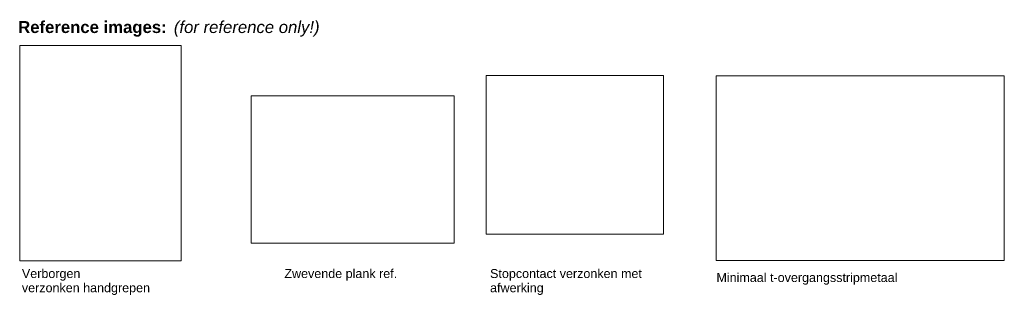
# Model space of a CAD drawing. Header units: millimetres. Extents: x 59467 to 88642, y -9418 to 37445.
# Tile 1 of 6: x 71396 to 87865, y -9418 to -4808. Entities that reach past the tile are written whole.
import ezdxf

# ---------------------------------------------------------------- set-up
doc = ezdxf.new("R2010")
doc.units = ezdxf.units.MM
doc.linetypes.add('Dash', pattern=[6.35, 3.175, -3.175])
for name, color, linetype, lineweight in [('A09-G--', 8, 'Dash', 5), ('A09-NT--3', 7, 'Continuous', 13), ('A09-NT--4', 7, 'Continuous', 5)]:
    doc.layers.add(name, color=color, linetype=linetype, lineweight=lineweight)
doc.styles.add('Arial_2', font='arial.ttf', dxfattribs={"height": 150})
doc.styles.add('Arial_B', font='arialbd.ttf', dxfattribs={"height": 200})
doc.styles.add('Arial_I', font='ariali.ttf', dxfattribs={"height": 200})
picture_1 = doc.add_image_def('image2.png', size_in_pixel=(564, 751))
picture_2 = doc.add_image_def('image3.png', size_in_pixel=(861, 624))
picture_3 = doc.add_image_def('image4.png', size_in_pixel=(390, 349))
picture_4 = doc.add_image_def('image8.png', size_in_pixel=(2048, 1314))

msp = doc.modelspace()

# ---------------------------------------------------------------- texts
at = {"layer": 'A09-NT--3', "char_height": 150, "attachment_point": 1, "style": 'Arial_2', "bg_fill": 3, "box_fill_scale": 1.25, "bg_fill_color": 256, "bg_fill_true_color": 13158600, "bg_fill_transparency": 0}
for s, insert, width in [('Verborgen', (71432.8, -8979.1), 1170.464), ('Zwevende plank ref.', (75823.2, -8979.1), 2276.793), ('Stopcontact verzonken met ', (79264.1, -8979.1), 3126.581), ('Minimaal t-overgangsstripmetaal', (83050.2, -9045.6), 3647.678)]:
    msp.add_mtext(s, dxfattribs=dict(at, insert=insert, width=width))
at = {"layer": 'A09-NT--4', "char_height": 200, "attachment_point": 1, "bg_fill": 3, "box_fill_scale": 1.25, "bg_fill_color": 256, "bg_fill_true_color": 13158600, "bg_fill_transparency": 0}
for s, insert, width, style in [('Reference images:', (71370.3, -4831.2), 3062.446, 'Arial_B'), (' (for reference only!)', (73897.1, -4831.2), 3110.548, 'Arial_I')]:
    msp.add_mtext(s, dxfattribs=dict(at, insert=insert, width=width, style=style))

# ---------------------------------------------------------------- pictures from other files: only their frames are drawn
at = {"layer": 'A09-G--'}
image = msp.add_image(picture_1, insert=(71396.1, -8840.9), size_in_units=(2703.3, 3599.6), dxfattribs=at)
image.dxf.flags = 7
image = msp.add_image(picture_3, insert=(79195.9, -8398.3), size_in_units=(2970.4, 2658.2), dxfattribs=at)
image.dxf.flags = 7
image = msp.add_image(picture_4, insert=(83047.9, -8836.4), size_in_units=(4817.2, 3090.7), dxfattribs=at)
image.dxf.flags = 7
image = msp.add_image(picture_2, insert=(75265.4, -8545.7), size_in_units=(3397.5, 2462.3), dxfattribs=at)
image.dxf.flags = 7

# ---------------------------------------------------------------- next in the draw order: texts
at = {"layer": 'A09-NT--3', "char_height": 150, "attachment_point": 1, "style": 'Arial_2', "bg_fill": 3, "box_fill_scale": 1.25, "bg_fill_color": 256, "bg_fill_true_color": 13158600, "bg_fill_transparency": 0}
for s, insert, width in [('verzonken handgrepen', (71432.8, -9217.2), 2565.4), ('afwerking', (79264.1, -9217.2), 1090.295)]:
    msp.add_mtext(s, dxfattribs=dict(at, insert=insert, width=width))

doc.saveas('drawing.dxf')
